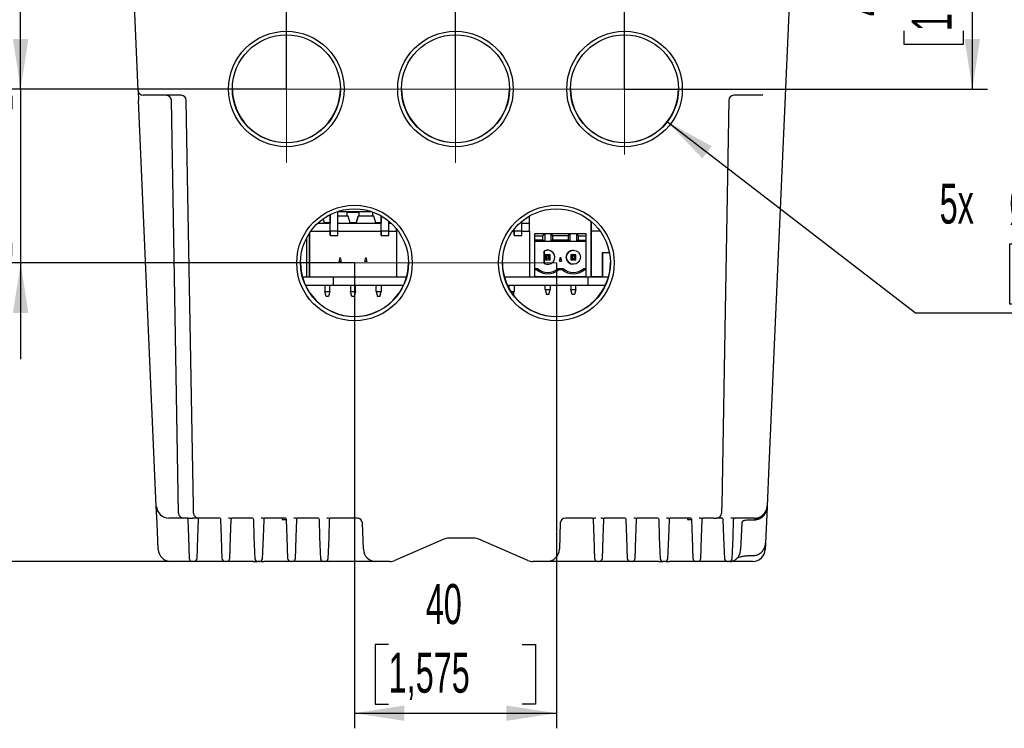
# Model space of a CAD drawing. Header units: millimetres. Extents: x 0 to 210, y 0 to 148.
# Tile 11 of 52: x 22 to 54, y 86 to 109. Entities that reach past the tile are written whole.
import ezdxf

# ---------------------------------------------------------------- set-up
doc = ezdxf.new("R2010")
doc.units = ezdxf.units.MM
doc.header["$LTSCALE"] = 0.5
doc.layers.add('FORMAT', color=7, linetype='Continuous')
doc.styles.add('SLDTEXTSTYLE0', font='TXT', dxfattribs={"width": 0.605})
doc.dimstyles.new('SLDDIMSTYLE0', dxfattribs={"dimtxt": 1.284159, "dimasz": 1.651, "dimexe": 0, "dimexo": 0.0625, "dimgap": 0.32104, "dimtad": 1, "dimdec": 1, "dimlfac": 6, "dimrnd": 1e-09, "dimzin": 12, "dimdsep": 46, "dimtxsty": 'SLDTEXTSTYLE0', "dimsah": 1, "dimcen": 0.09, "dimadec": 0, "dimazin": 3, "dimtfac": 1, "dimtdec": 1, "dimtmove": 0, "dimatfit": 0, "dimfxl": 0, "dimfrac": 2, "dimtolj": 1, "dimtzin": 12, "dimarcsym": 0})
doc.dimstyles.new('SLDDIMSTYLE4', dxfattribs={"dimtxt": 1.284159, "dimasz": 1.651, "dimexe": 0, "dimexo": 0.0625, "dimgap": 0.32104, "dimtad": 1, "dimdec": 1, "dimlfac": 6, "dimrnd": 1e-09, "dimzin": 12, "dimdsep": 46, "dimtxsty": 'SLDTEXTSTYLE0', "dimblk2": 'DOT', "dimsah": 1, "dimcen": 0.09, "dimadec": 0, "dimazin": 3, "dimtfac": 1, "dimtdec": 1, "dimtmove": 0, "dimatfit": 0, "dimfxl": 0, "dimfrac": 2, "dimtolj": 1, "dimtzin": 12, "dimarcsym": 0})
doc.dimstyles.new('SLDDIMSTYLE5', dxfattribs={"dimtxt": 1.284159, "dimasz": 0.508, "dimexe": 0, "dimexo": 0.0625, "dimgap": 0.32104, "dimtad": 1, "dimdec": 1, "dimlfac": 6, "dimrnd": 1e-09, "dimzin": 12, "dimdsep": 46, "dimtxsty": 'SLDTEXTSTYLE0', "dimblk1": 'DOT', "dimsah": 1, "dimcen": 0.09, "dimadec": 0, "dimazin": 3, "dimtfac": 1, "dimtdec": 1, "dimtmove": 0, "dimatfit": 0, "dimldrblk": 'DOT', "dimfxl": 0, "dimfrac": 2, "dimtolj": 1, "dimtzin": 12, "dimarcsym": 0})
doc.dimstyles.new('SLDDIMSTYLE6', dxfattribs={"dimtxt": 1.284159, "dimasz": 1.651, "dimexe": 0, "dimexo": 0.0625, "dimgap": 0.32104, "dimtad": 1, "dimdec": 1, "dimlfac": 6, "dimrnd": 1e-09, "dimzin": 12, "dimdsep": 46, "dimtxsty": 'SLDTEXTSTYLE0', "dimsah": 1, "dimcen": 0.09, "dimadec": 0, "dimazin": 3, "dimtfac": 1, "dimtdec": 1, "dimtofl": 0, "dimtmove": 0, "dimatfit": 3, "dimfxl": 0, "dimfrac": 2, "dimtolj": 1, "dimtzin": 12, "dimarcsym": 0})
doc.dimstyles.new('SLDDIMSTYLE7', dxfattribs={"dimtxt": 1.284159, "dimasz": 1.651, "dimexe": 0, "dimexo": 0.0625, "dimgap": 0.32104, "dimtad": 0, "dimtih": 1, "dimtoh": 1, "dimdec": 1, "dimlfac": 6, "dimrnd": 1e-09, "dimzin": 12, "dimdsep": 46, "dimtxsty": 'SLDTEXTSTYLE0', "dimsah": 1, "dimcen": 0, "dimadec": 0, "dimazin": 3, "dimtfac": 1, "dimtdec": 1, "dimtofl": 0, "dimtmove": 0, "dimatfit": 3, "dimfxl": 0, "dimfrac": 2, "dimtolj": 1, "dimtzin": 12, "dimarcsym": 0})

# ---------------------------------------------------------------- blocks, each defined once
blk = doc.blocks.new('_Dot')
at = {"color": 0, "linetype": 'ByBlock', "lineweight": -2}
blk.add_line((-0.5, 0), (-1, 0), dxfattribs=at)
at = {"color": 0, "linetype": 'ByBlock', "const_width": 0.5}
blk.add_lwpolyline([(-0.25, 0, 1), (0.25, 0, 1)], format="xyb", close=True, dxfattribs=at)
blk = doc.blocks.new('_D_5')
at = {"layer": 'FORMAT'}
for p, q in [((23.849, 128.457), (23.408, 128.457)), ((23.408, 128.457), (23.408, 126.484)), ((28.258, 128.457), (28.699, 128.457)), ((28.699, 128.457), (28.699, 126.484)), ((23.408, 126.484), (23.849, 126.484)), ((28.699, 126.484), (28.258, 126.484)), ((30.737, 106.911), (30.737, 126.691)), ((36.32, 106.911), (36.32, 126.691)), ((30.737, 126.191), (22.477, 126.191)), ((30.737, 126.191), (36.32, 126.191)), ((36.32, 126.191), (39.495, 126.191))]:
    blk.add_line(p, q, dxfattribs=at)
blk.add_solid([(30.737, 126.191), (29.086, 126.445), (29.086, 125.937)], dxfattribs=at)
at = {"layer": 'FORMAT', "xscale": 0.508, "yscale": 0.508, "rotation": 180.0000000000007}
blk.add_blockref('_Dot', (36.32, 126.191, 15.816), dxfattribs=at)
at = {"layer": 'FORMAT', "char_height": 1.3229, "attachment_point": 1, "style": 'SLDTEXTSTYLE0'}
for s, insert in [('33,5', (24.339, 130.456)), ('1,319', (23.849, 128.19))]:
    blk.add_mtext(s, dxfattribs=dict(at, insert=insert))
blk = doc.blocks.new('_D_6')
at = {"layer": 'FORMAT'}
for p, q in [((44.549, 128.457), (44.108, 128.457)), ((44.108, 128.457), (44.108, 126.484)), ((48.959, 128.457), (49.4, 128.457)), ((49.4, 128.457), (49.4, 126.484)), ((36.32, 106.911), (36.32, 126.691)), ((41.904, 106.911), (41.904, 126.691)), ((44.108, 126.484), (44.549, 126.484)), ((49.4, 126.484), (48.959, 126.484)), ((36.32, 126.191), (33.145, 126.191)), ((36.32, 126.191), (41.904, 126.191)), ((41.904, 126.191), (50.331, 126.191))]:
    blk.add_line(p, q, dxfattribs=at)
blk.add_solid([(41.904, 126.191), (43.555, 125.937), (43.555, 126.445)], dxfattribs=at)
at = {"layer": 'FORMAT', "xscale": 0.508, "yscale": 0.508}
blk.add_blockref('_Dot', (36.32, 126.191, 15.816), dxfattribs=at)
at = {"layer": 'FORMAT', "char_height": 1.3229, "attachment_point": 1, "style": 'SLDTEXTSTYLE0'}
for s, insert in [('33,5', (45.039, 130.456)), ('1,319', (44.549, 128.19))]:
    blk.add_mtext(s, dxfattribs=dict(at, insert=insert))
blk = doc.blocks.new('_D_7')
at = {"layer": 'FORMAT'}
for p, q in [((21.964, 106.911), (21.964, 110.086)), ((19.698, 106.244), (19.698, 106.685)), ((19.698, 106.685), (21.67, 106.685)), ((30.737, 106.911), (21.464, 106.911)), ((21.67, 106.685), (21.67, 106.244)), ((21.964, 106.911), (21.964, 101.167)), ((19.698, 101.834), (19.698, 101.393)), ((21.67, 101.393), (21.67, 101.834)), ((19.698, 101.393), (21.67, 101.393)), ((32.987, 101.167), (21.464, 101.167)), ((21.964, 101.167), (21.964, 97.992))]:
    blk.add_line(p, q, dxfattribs=at)
for points in [[(21.964, 106.911), (22.218, 108.562), (21.71, 108.562)], [(21.964, 101.167), (21.71, 99.516), (22.218, 99.516)]]:
    blk.add_solid(points, dxfattribs=at)
at = {"layer": 'FORMAT', "char_height": 1.3229, "attachment_point": 1, "rotation": 90, "style": 'SLDTEXTSTYLE0'}
for s, insert in [('1,357', (19.965, 101.834)), ('34,5', (17.699, 102.324))]:
    blk.add_mtext(s, dxfattribs=dict(at, insert=insert))
blk = doc.blocks.new('_D_8')
at = {"layer": 'FORMAT'}
for p, q in [((28.025, 123.402), (16.275, 123.402)), ((16.775, 91.308), (16.775, 123.402)), ((14.509, 109.56), (14.509, 110.001)), ((14.509, 110.001), (16.481, 110.001)), ((16.481, 110.001), (16.481, 109.56)), ((14.509, 105.15), (14.509, 104.709)), ((16.481, 104.709), (16.481, 105.15)), ((14.509, 104.709), (16.481, 104.709)), ((26.923, 91.308), (16.275, 91.308))]:
    blk.add_line(p, q, dxfattribs=at)
for points in [[(16.775, 123.402), (16.521, 121.751), (17.029, 121.751)], [(16.775, 91.308), (17.029, 92.959), (16.521, 92.959)]]:
    blk.add_solid(points, dxfattribs=at)
at = {"layer": 'FORMAT', "char_height": 1.3229, "attachment_point": 1, "rotation": 90, "style": 'SLDTEXTSTYLE0'}
for s, insert in [('192,6', (12.51, 105.15)), ('7,581', (14.776, 105.15))]:
    blk.add_mtext(s, dxfattribs=dict(at, insert=insert))
blk = doc.blocks.new('_D_9')
at = {"layer": 'FORMAT'}
for p, q in [((32.987, 101.167), (32.987, 85.798)), ((39.654, 101.167), (39.654, 85.798)), ((34.115, 88.564), (33.674, 88.564)), ((33.674, 88.564), (33.674, 86.592)), ((38.525, 88.564), (38.966, 88.564)), ((38.966, 88.564), (38.966, 86.592)), ((33.674, 86.592), (34.115, 86.592)), ((38.966, 86.592), (38.525, 86.592)), ((32.987, 86.298), (39.654, 86.298))]:
    blk.add_line(p, q, dxfattribs=at)
for points in [[(32.987, 86.298), (34.638, 86.044), (34.638, 86.552)], [(39.654, 86.298), (38.003, 86.552), (38.003, 86.044)]]:
    blk.add_solid(points, dxfattribs=at)
at = {"layer": 'FORMAT', "char_height": 1.3229, "attachment_point": 1, "style": 'SLDTEXTSTYLE0'}
for s, insert in [('40', (35.34, 90.564)), ('1,575', (34.115, 88.298))]:
    blk.add_mtext(s, dxfattribs=dict(at, insert=insert))
blk = doc.blocks.new('_D_10')
at = {"layer": 'FORMAT'}
for p, q in [((47.852, 115.158), (53.886, 115.158)), ((53.386, 115.158), (53.386, 106.911)), ((51.12, 113.24), (51.12, 113.681)), ((51.12, 113.681), (53.092, 113.681)), ((53.092, 113.681), (53.092, 113.24)), ((51.12, 108.83), (51.12, 108.389)), ((53.092, 108.389), (53.092, 108.83)), ((51.12, 108.389), (53.092, 108.389)), ((41.904, 106.911), (53.886, 106.911))]:
    blk.add_line(p, q, dxfattribs=at)
for points in [[(53.386, 115.158), (53.132, 113.507), (53.64, 113.507)], [(53.386, 106.911), (53.64, 108.562), (53.132, 108.562)]]:
    blk.add_solid(points, dxfattribs=at)
at = {"layer": 'FORMAT', "char_height": 1.3229, "attachment_point": 1, "rotation": 90, "style": 'SLDTEXTSTYLE0'}
for s, insert in [('1,948', (51.387, 108.83)), ('49,5', (49.121, 109.32))]:
    blk.add_mtext(s, dxfattribs=dict(at, insert=insert))
blk = doc.blocks.new('_D_11')
at = {"layer": 'FORMAT'}
for p, q in [((43.317, 105.83), (51.515, 99.525)), ((55.052, 101.791), (54.611, 101.791)), ((54.611, 101.791), (54.611, 99.819)), ((59.462, 101.791), (59.903, 101.791)), ((59.903, 101.791), (59.903, 99.819)), ((54.611, 99.819), (55.052, 99.819)), ((59.903, 99.819), (59.462, 99.819)), ((51.515, 99.525), (60.344, 99.525))]:
    blk.add_line(p, q, dxfattribs=at)
blk.add_solid([(43.317, 105.83), (44.471, 104.622), (44.781, 105.024)], dxfattribs=at)
at = {"layer": 'FORMAT', "char_height": 1.3229, "attachment_point": 1, "style": 'SLDTEXTSTYLE0'}
for s, insert in [('5x', (52.308, 103.791)), ('%%c', (54.605, 103.791)), ('21,4', (56.479, 103.791)), ('0,843', (55.052, 101.525))]:
    blk.add_mtext(s, dxfattribs=dict(at, insert=insert))

msp = doc.modelspace()

# ---------------------------------------------------------------- linework, layer by layer
at = {"color": 7, "linetype": 'Continuous', "lineweight": 25}
for p, q in [((25.844632, 106.865532), (25.482554, 115.158468)), ((47.574503, 115.158468), (46.67152, 94.476764)), ((25.844632, 106.865532), (25.858931, 106.538016)), ((26.157735, 106.706135), (26.01114, 106.706135)), ((27.266403, 106.706135), (26.157735, 106.706135)), ((46.474171, 106.706135), (45.512257, 106.706135)), ((26.443888, 93.140294), (25.858931, 106.538016)), ((27.178399, 92.90556), (26.940368, 106.542377)), ((27.476896, 104.030116), (27.433044, 106.542377)), ((45.345615, 106.542377), (45.235515, 100.234725)), ((27.646387, 94.319991), (27.476896, 104.030116)), ((32.184392, 102.234582), (32.184392, 102.763211)), ((32.184392, 102.761899), (32.184392, 102.495204)), ((33.552023, 102.861945), (32.4217, 102.861945)), ((32.434392, 102.77755), (32.434392, 102.861945)), ((32.434392, 102.234582), (32.434392, 102.77755)), ((32.742725, 102.845204), (33.126058, 102.845204)), ((32.742725, 102.711871), (32.742725, 102.845204)), ((33.126058, 102.845204), (33.126058, 102.711871)), ((33.589392, 102.711871), (33.589392, 102.845204)), ((31.779019, 102.482914), (32.184392, 102.482914)), ((31.993558, 102.495204), (31.956286, 102.62616)), ((32.184392, 102.495204), (31.993558, 102.495204)), ((32.778558, 102.711871), (32.434392, 102.711871)), ((32.434392, 102.482914), (33.871058, 102.482914)), ((32.840225, 102.495204), (32.778558, 102.711871)), ((33.041892, 102.495204), (32.840225, 102.495204)), ((33.103558, 102.711871), (33.041892, 102.495204)), ((33.041892, 102.495204), (33.048394, 102.518048)), ((33.041892, 102.495204), (33.041892, 102.495204)), ((33.048394, 102.518048), (33.103558, 102.711871)), ((33.625225, 102.711871), (33.103558, 102.711871)), ((33.686892, 102.495204), (33.625225, 102.711871)), ((33.871058, 102.495204), (33.686892, 102.495204)), ((33.871058, 102.719371), (33.871058, 102.495204)), ((33.871058, 102.234582), (33.871058, 102.719371)), ((34.121058, 102.234582), (34.121058, 102.547016)), ((34.121058, 102.482914), (34.194705, 102.482914)), ((38.513555, 102.234582), (38.513555, 102.542239)), ((38.513555, 102.482914), (38.770222, 102.482914)), ((38.770222, 102.482914), (38.770222, 102.711871)), ((38.770222, 102.211871), (38.770222, 102.482914)), ((40.803217, 101.220861), (40.803217, 102.534113)), ((40.803217, 102.485031), (40.803217, 102.213987)), ((31.504392, 102.162443), (31.504392, 100.711871)), ((31.504392, 101.218744), (31.504392, 102.162443)), ((32.184392, 102.211871), (31.538695, 102.211871)), ((32.184392, 102.078612), (32.184392, 102.234582)), ((32.184392, 102.234582), (32.434392, 102.234582)), ((32.184392, 102.192502), (32.184392, 102.211871)), ((32.184392, 102.192502), (32.184392, 102.078612)), ((32.434392, 102.078612), (32.434392, 102.234582)), ((33.871058, 102.211871), (32.434392, 102.211871)), ((33.871058, 102.078612), (33.871058, 102.234582)), ((33.871058, 102.234582), (34.121058, 102.234582)), ((33.871058, 102.195256), (33.871058, 102.211871)), ((33.871058, 102.195256), (33.871058, 102.078612)), ((34.121058, 102.078612), (34.121058, 102.234582)), ((34.377725, 102.211871), (34.121058, 102.211871)), ((34.377725, 102.211871), (34.377725, 102.287226)), ((34.377725, 102.211871), (34.377725, 100.711871)), ((38.263555, 102.211871), (38.205362, 102.211871)), ((38.263555, 102.234582), (38.263555, 102.288333)), ((38.263555, 102.078612), (38.263555, 102.234582)), ((38.263555, 102.234582), (38.513555, 102.234582)), ((38.263555, 102.195256), (38.263555, 102.211871)), ((38.263555, 102.195256), (38.263555, 102.078612)), ((38.513555, 102.078612), (38.513555, 102.234582)), ((38.770222, 102.211871), (38.513555, 102.211871)), ((38.770222, 102.211871), (38.770222, 100.711871)), ((38.944345, 101.990204), (38.944345, 102.145204)), ((38.944345, 102.061871), (38.944345, 102.145204)), ((38.944345, 102.145204), (40.637678, 102.145204)), ((39.205178, 102.061871), (39.266845, 102.140731)), ((39.266845, 102.140731), (39.468511, 102.140731)), ((39.266845, 102.140731), (39.266845, 101.872436)), ((39.468511, 102.140731), (39.530178, 102.061871)), ((39.468511, 102.140731), (39.468511, 101.872436)), ((40.051845, 102.061871), (40.113511, 102.140731)), ((40.113511, 102.140731), (40.315178, 102.140731)), ((40.113511, 101.872436), (40.113511, 102.140731)), ((40.315178, 102.140731), (40.376845, 102.061871)), ((40.315178, 102.140731), (40.315178, 101.872436)), ((40.637678, 102.061871), (40.637678, 102.145204)), ((41.10017, 102.213987), (40.803217, 102.213987)), ((40.803217, 102.213987), (40.803217, 100.713987)), ((31.41603, 100.711871), (31.41603, 102.015594)), ((32.184392, 102.078612), (32.434392, 102.078612)), ((33.871058, 102.078612), (34.121058, 102.078612)), ((38.263555, 102.078612), (38.513555, 102.078612)), ((38.944345, 101.924371), (38.944345, 102.061871)), ((38.944345, 102.061871), (39.205178, 102.061871)), ((38.944345, 100.711871), (38.944345, 101.990204)), ((38.944345, 101.990204), (38.944345, 101.990204)), ((38.944345, 101.872436), (38.944345, 101.924371)), ((39.205178, 101.924371), (38.944345, 101.924371)), ((38.944345, 101.356871), (38.944345, 101.872436)), ((39.260343, 101.872436), (38.944345, 101.872436)), ((39.205178, 101.924371), (39.205178, 102.061871)), ((39.260343, 101.872436), (39.205178, 101.924371)), ((39.266845, 101.872436), (39.260343, 101.872436)), ((39.468511, 101.872436), (39.266845, 101.872436)), ((39.475013, 101.872436), (39.468511, 101.872436)), ((39.530178, 101.924371), (39.475013, 101.872436)), ((40.10701, 101.872436), (39.475013, 101.872436)), ((40.051845, 102.061871), (39.530178, 102.061871)), ((39.530178, 102.061871), (39.530178, 101.924371)), ((40.051845, 101.924371), (39.530178, 101.924371)), ((40.051845, 101.924371), (40.051845, 102.061871)), ((40.10701, 101.872436), (40.051845, 101.924371)), ((40.113511, 101.872436), (40.10701, 101.872436)), ((40.315178, 101.872436), (40.113511, 101.872436)), ((40.32168, 101.872436), (40.315178, 101.872436)), ((40.376845, 101.924371), (40.32168, 101.872436)), ((40.637678, 101.872436), (40.32168, 101.872436)), ((40.376845, 102.061871), (40.637678, 102.061871)), ((40.376845, 102.061871), (40.376845, 101.924371)), ((40.376845, 101.924371), (40.637678, 101.924371)), ((40.637678, 101.924371), (40.637678, 102.061871)), ((40.637678, 101.872436), (40.637678, 101.924371)), ((40.637678, 100.990204), (40.637678, 101.872436)), ((39.251011, 101.558943), (39.251011, 101.154798)), ((39.251011, 101.154798), (39.251011, 101.558943)), ((39.284345, 101.440204), (39.284345, 101.273537)), ((39.329003, 101.395546), (39.284345, 101.440204)), ((39.451011, 101.440204), (39.284345, 101.440204)), ((39.406353, 101.395546), (39.451011, 101.440204)), ((39.451011, 101.273537), (39.451011, 101.440204)), ((40.131011, 101.440204), (40.131011, 101.273537)), ((40.17567, 101.395546), (40.131011, 101.440204)), ((40.297678, 101.440204), (40.131011, 101.440204)), ((40.25302, 101.395546), (40.297678, 101.440204)), ((40.297678, 101.273537), (40.297678, 101.440204)), ((41.17436, 101.511871), (41.17436, 100.711871)), ((41.178531, 101.511871), (41.17436, 101.511871)), ((41.178531, 101.511871), (41.404141, 101.511871)), ((41.178531, 100.711871), (41.178531, 101.511871)), ((31.504392, 101.236828), (31.504392, 101.270204)), ((31.504392, 101.270204), (31.504392, 101.270204)), ((31.504392, 101.270204), (31.504392, 101.236828)), ((31.504392, 101.236828), (31.504392, 101.218744)), ((31.504392, 100.82858), (31.504392, 101.236828)), ((32.484231, 101.220204), (32.517725, 101.345204)), ((32.551219, 101.220204), (32.484231, 101.220204)), ((32.517725, 101.345204), (32.551219, 101.220204)), ((33.330898, 101.220204), (33.364392, 101.345204)), ((33.397885, 101.220204), (33.330898, 101.220204)), ((33.364392, 101.345204), (33.397885, 101.220204)), ((38.944345, 101.323377), (38.944345, 101.390364)), ((38.944345, 100.990204), (38.944345, 101.356871)), ((39.329003, 101.318196), (39.284345, 101.273537)), ((39.284345, 101.273537), (39.451011, 101.273537)), ((39.406353, 101.395546), (39.329003, 101.395546)), ((39.329003, 101.395546), (39.329003, 101.318196)), ((39.406353, 101.318196), (39.329003, 101.318196)), ((39.406353, 101.318196), (39.406353, 101.395546)), ((39.451011, 101.273537), (39.406353, 101.318196)), ((39.757518, 101.231871), (39.791011, 101.356871)), ((39.757518, 101.231871), (39.824505, 101.231871)), ((39.791011, 101.356871), (39.824505, 101.231871)), ((39.824505, 101.231871), (39.791011, 101.356871)), ((40.131011, 101.273537), (40.17567, 101.318196)), ((40.131011, 101.273537), (40.297678, 101.273537)), ((40.17567, 101.395546), (40.17567, 101.318196)), ((40.25302, 101.395546), (40.17567, 101.395546)), ((40.17567, 101.318196), (40.25302, 101.318196)), ((40.25302, 101.318196), (40.25302, 101.395546)), ((40.297678, 101.273537), (40.25302, 101.318196)), ((40.803217, 101.238945), (40.803217, 101.272321)), ((40.803217, 101.272321), (40.803217, 101.272321)), ((40.803217, 101.272321), (40.803217, 101.238945)), ((40.803217, 101.238945), (40.803217, 101.220861)), ((40.803217, 100.830697), (40.803217, 101.238945)), ((31.504392, 100.711871), (31.504392, 100.846664)), ((31.504392, 100.846664), (31.504392, 100.82858)), ((31.504392, 100.82858), (31.504392, 100.795204)), ((31.504392, 100.795204), (31.504392, 100.82858)), ((31.504392, 100.795204), (31.504392, 100.795204)), ((38.944345, 100.940204), (38.944345, 100.990204)), ((38.944345, 100.990204), (39.027744, 100.990204)), ((38.944345, 100.711871), (38.944345, 100.940204)), ((39.008667, 100.940204), (38.944345, 100.940204)), ((39.027744, 100.990204), (39.008667, 100.940204)), ((39.707613, 100.990204), (39.726689, 100.940204)), ((39.707613, 100.990204), (39.87441, 100.990204)), ((39.855334, 100.940204), (39.726689, 100.940204)), ((39.87441, 100.990204), (39.855334, 100.940204)), ((40.554279, 100.990204), (40.573356, 100.940204)), ((40.554279, 100.990204), (40.637678, 100.990204)), ((40.637678, 100.940204), (40.573356, 100.940204)), ((40.637678, 100.940204), (40.637678, 100.990204)), ((40.637678, 100.711871), (40.637678, 100.940204)), ((40.803217, 100.713987), (40.803217, 100.848781)), ((40.803217, 100.848781), (40.803217, 100.830697)), ((40.803217, 100.830697), (40.803217, 100.797321)), ((40.803217, 100.797321), (40.803217, 100.830697)), ((40.803217, 100.797321), (40.803217, 100.797321)), ((31.267523, 100.711871), (32.278528, 100.711871)), ((32.278528, 100.711871), (32.278528, 100.43687)), ((32.278528, 100.711871), (34.706201, 100.711871)), ((37.93419, 100.711871), (38.921862, 100.711871)), ((38.921862, 100.711871), (39.264362, 100.711871)), ((40.637678, 100.711871), (38.944345, 100.711871)), ((39.264362, 100.711871), (40.695195, 100.711871)), ((40.695195, 100.711871), (40.695195, 100.43687)), ((40.695195, 100.711871), (41.372867, 100.711871)), ((40.803217, 100.713987), (40.803217, 100.713987)), ((41.17436, 100.713987), (40.803217, 100.713987)), ((31.368309, 100.43687), (32.278528, 100.43687)), ((32.011058, 100.43687), (32.011058, 100.228537)), ((32.011058, 100.228537), (32.177725, 100.228537)), ((32.055716, 100.061871), (32.011058, 100.228537)), ((32.177725, 100.228537), (32.133067, 100.061871)), ((32.177725, 100.228537), (32.177725, 100.43687)), ((32.278528, 100.43687), (34.605414, 100.43687)), ((32.857725, 100.43687), (32.857725, 100.228537)), ((32.857725, 100.228537), (33.024392, 100.228537)), ((32.902383, 100.061871), (32.857725, 100.228537)), ((33.024392, 100.228537), (32.979733, 100.061871)), ((33.024392, 100.228537), (33.024392, 100.43687)), ((33.704392, 100.228537), (33.704392, 100.43687)), ((33.704392, 100.228537), (33.871058, 100.228537)), ((33.704392, 100.228537), (33.74905, 100.061871)), ((33.8264, 100.061871), (33.871058, 100.228537)), ((33.871058, 100.43687), (33.871058, 100.228537)), ((38.034976, 100.43687), (38.921862, 100.43687)), ((38.096888, 100.315552), (38.096888, 100.43687)), ((38.096888, 100.315552), (38.096888, 100.43687)), ((38.14888, 100.228537), (38.263555, 100.228537)), ((38.231664, 100.109518), (38.263555, 100.228537)), ((38.263555, 100.43687), (38.263555, 100.228537)), ((38.921862, 100.43687), (39.264362, 100.43687)), ((39.264362, 100.43687), (40.695195, 100.43687)), ((39.284345, 100.295204), (39.284345, 100.43687)), ((39.285182, 100.292078), (39.329003, 100.128537)), ((39.286029, 100.295204), (39.449328, 100.295204)), ((39.406353, 100.128537), (39.450174, 100.292078)), ((39.451012, 100.43687), (39.451012, 100.295204)), ((40.131012, 100.43687), (40.131012, 100.295204)), ((40.17567, 100.128537), (40.131849, 100.292078)), ((40.132695, 100.295204), (40.295995, 100.295204)), ((40.296841, 100.292078), (40.25302, 100.128537)), ((40.297678, 100.295204), (40.297678, 100.43687)), ((40.695195, 100.43687), (41.272081, 100.43687)), ((45.235515, 100.234725), (45.111777, 93.145759)), ((32.133067, 100.061871), (32.055716, 100.061871)), ((32.979733, 100.061871), (32.902383, 100.061871)), ((33.8264, 100.061871), (33.74905, 100.061871)), ((39.406353, 100.128537), (39.329003, 100.128537)), ((40.25302, 100.128537), (40.17567, 100.128537)), ((27.666902, 93.144655), (27.646387, 94.319991)), ((46.67152, 94.476764), (46.613169, 93.140294)), ((26.468468, 92.577318), (26.443888, 93.140294)), ((27.671076, 92.90556), (27.666902, 93.144655)), ((46.611462, 93.101203), (46.559632, 91.914113)), ((46.613169, 93.140294), (46.611462, 93.101203)), ((27.011758, 92.741802), (26.860158, 92.741802)), ((27.345041, 92.741802), (27.011758, 92.741802)), ((27.487699, 92.741802), (27.345041, 92.741802)), ((27.487699, 92.741802), (27.504434, 92.741992)), ((27.512997, 92.112719), (27.493169, 92.680518)), ((27.577784, 92.742529), (27.642338, 92.741802)), ((27.837717, 92.741802), (27.642338, 92.741802)), ((27.822222, 92.680518), (27.802394, 92.112719)), ((28.54045, 92.741802), (27.837717, 92.741802)), ((28.59633, 92.112719), (28.576502, 92.680518)), ((28.905555, 92.680518), (28.885727, 92.112719)), ((29.623783, 92.741802), (28.941607, 92.741802)), ((29.679663, 92.112719), (29.659835, 92.680518)), ((29.988888, 92.680518), (29.96906, 92.112719)), ((30.707116, 92.741802), (30.024941, 92.741802)), ((30.762997, 92.112719), (30.743169, 92.680518)), ((31.072222, 92.680518), (31.052394, 92.112719)), ((31.79045, 92.741802), (31.108274, 92.741802)), ((31.84633, 92.112719), (31.826502, 92.680518)), ((32.155555, 92.680518), (32.135727, 92.112719)), ((33.082014, 92.741802), (32.191607, 92.741802)), ((40.84045, 92.741802), (39.950043, 92.741802)), ((40.89633, 92.112719), (40.876502, 92.680518)), ((41.205555, 92.680518), (41.185727, 92.112719)), ((41.923783, 92.741802), (41.241607, 92.741802)), ((41.979663, 92.112719), (41.959835, 92.680518)), ((42.288888, 92.680518), (42.26906, 92.112719)), ((43.007116, 92.741802), (42.324941, 92.741802)), ((43.062997, 92.112719), (43.043169, 92.680518)), ((43.372222, 92.680518), (43.352394, 92.112719)), ((44.09045, 92.741802), (43.408274, 92.741802)), ((44.14633, 92.112719), (44.126502, 92.680518)), ((44.455555, 92.680518), (44.435727, 92.112719)), ((44.849665, 92.741802), (44.491607, 92.741802)), ((44.849665, 92.741802), (44.940943, 92.741802)), ((45.136217, 92.741802), (44.940943, 92.741802)), ((45.184647, 92.112719), (45.164819, 92.680518)), ((45.493872, 92.680518), (45.474044, 92.112719)), ((46.196899, 92.741802), (45.542132, 92.741802)), ((46.028528, 92.686811), (46.193537, 92.686811)), ((26.506469, 91.70696), (26.468468, 92.577318)), ((33.278973, 91.710593), (33.248579, 92.580952)), ((39.783478, 92.580952), (39.753084, 91.710593)), ((45.739652, 91.706893), (45.785487, 92.575699)), ((27.538273, 91.388893), (27.512997, 92.112719)), ((27.802394, 92.112719), (27.777117, 91.388893)), ((28.621606, 91.388893), (28.59633, 92.112719)), ((28.885727, 92.112719), (28.860451, 91.388893)), ((29.70494, 91.388893), (29.679663, 92.112719)), ((29.96906, 92.112719), (29.943784, 91.388893)), ((30.788273, 91.388893), (30.762997, 92.112719)), ((31.052394, 92.112719), (31.027117, 91.388893)), ((31.871606, 91.388893), (31.84633, 92.112719)), ((32.135727, 92.112719), (32.110451, 91.388893)), ((35.936885, 92.040914), (34.322106, 91.342689)), ((36.929804, 92.075135), (36.102253, 92.075135)), ((38.709951, 91.342689), (37.095172, 92.040914)), ((40.921606, 91.388893), (40.89633, 92.112719)), ((41.185727, 92.112719), (41.160451, 91.388893)), ((42.00494, 91.388893), (41.979663, 92.112719)), ((42.26906, 92.112719), (42.243784, 91.388893)), ((43.088273, 91.388893), (43.062997, 92.112719)), ((43.352394, 92.112719), (43.327117, 91.388893)), ((44.171606, 91.388893), (44.14633, 92.112719)), ((44.435727, 92.112719), (44.410451, 91.388893)), ((45.209923, 91.388893), (45.184647, 92.112719)), ((45.474044, 92.112719), (45.448767, 91.388893)), ((46.559632, 91.914113), (46.550588, 91.70696)), ((46.028528, 91.502013), (46.142171, 91.502013)), ((27.621556, 91.308468), (26.922739, 91.308468)), ((27.693835, 91.308468), (27.621556, 91.308468)), ((28.704889, 91.308468), (27.693835, 91.308468)), ((28.777168, 91.308468), (28.704889, 91.308468)), ((29.652509, 91.308468), (29.077766, 91.308468)), ((29.860501, 91.308468), (29.788222, 91.308468)), ((30.570957, 91.308468), (29.996214, 91.308468)), ((30.943835, 91.308468), (30.871556, 91.308468)), ((31.954889, 91.308468), (30.943835, 91.308468)), ((32.027168, 91.308468), (31.954889, 91.308468)), ((33.016028, 91.308468), (32.027168, 91.308468)), ((33.695386, 91.308468), (33.016028, 91.308468)), ((34.156738, 91.308468), (33.695386, 91.308468)), ((39.336671, 91.308468), (38.875319, 91.308468)), ((40.016028, 91.308468), (39.336671, 91.308468)), ((41.004889, 91.308468), (40.016028, 91.308468)), ((41.077168, 91.308468), (41.004889, 91.308468)), ((42.088222, 91.308468), (41.077168, 91.308468)), ((42.160501, 91.308468), (42.088222, 91.308468)), ((43.035843, 91.308468), (42.4611, 91.308468)), ((43.243835, 91.308468), (43.171556, 91.308468)), ((43.954291, 91.308468), (43.379548, 91.308468)), ((44.327168, 91.308468), (44.254889, 91.308468)), ((45.293206, 91.308468), (44.327168, 91.308468)), ((45.365485, 91.308468), (45.293206, 91.308468)), ((45.390052, 91.308468), (45.365485, 91.308468)), ((46.134318, 91.308468), (45.390052, 91.308468))]:
    msp.add_line(p, q, dxfattribs=at)
at = {"color": 7, "linetype": 'Continuous', "lineweight": 25, "flags": 128}
for points in [[(39.367678, 101.590204), (39.343288, 101.588926), (39.251011, 101.558943)], [(39.251011, 101.154798), (39.343288, 101.124816), (39.367678, 101.123537)]]:
    msp.add_lwpolyline(points, dxfattribs=at)
at = {"color": 7, "linetype": 'Continuous', "lineweight": 25}
for centre, radius in [((30.737073, 106.912473), 1.90777), ((30.736664, 106.917898), 1.782862), ((36.320407, 106.912473), 1.90777), ((36.319997, 106.917898), 1.782862), ((41.90374, 106.912473), 1.90777), ((41.90333, 106.917898), 1.782862), ((32.987073, 101.167945), 1.90777), ((39.65374, 101.167945), 1.90777), ((32.986664, 101.17337), 1.782862), ((39.65333, 101.17337), 1.782862), ((40.214345, 101.356871), 0.233333)]:
    msp.add_circle(centre, radius, dxfattribs=at)
for centre, radius, start, end in [((26.01114, 106.872802), 0.166667, 182.5, 270), ((26.773726, 106.539468), 0.166667, 1, 90), ((27.266403, 106.539468), 0.166667, 1, 90), ((30.735925, 106.930155), 1.782397, 180.0244523, 270.0301065), ((30.737725, 106.930228), 1.782471, 269.9722642, 359.973177), ((36.319259, 106.930155), 1.782397, 180.0244523, 270.0301065), ((36.321058, 106.930228), 1.782471, 269.9722642, 359.973177), ((41.902592, 106.930155), 1.782397, 180.0244523, 270.0301065), ((41.904391, 106.930228), 1.782471, 269.9722642, 359.973177), ((45.512257, 106.539468), 0.166667, 90, 179), ((39.367678, 101.356871), 0.233333, 240.0000025, 120.0000025), ((40.214345, 101.356871), 0.233333, 90.0000025, 270.0000025), ((32.985925, 101.185627), 1.782397, 180.0244523, 270.0301065), ((32.987725, 101.185701), 1.782471, 269.9722642, 359.973177), ((39.652592, 101.185627), 1.782397, 180.0244523, 270.0301065), ((39.654391, 101.185701), 1.782471, 269.9722642, 359.973177), ((39.367678, 101.356871), 0.55, 229.2509481, 310.7490569), ((39.367678, 101.356871), 0.5, 227.1665744, 312.8334306), ((40.214345, 101.356871), 0.55, 229.2509481, 310.7490569), ((40.214345, 101.356871), 0.5, 227.1665744, 312.8334306), ((26.860158, 93.158468), 0.416667, 182.5, 270), ((46.196899, 93.158468), 0.416667, 270, 357.5), ((27.345041, 92.908468), 0.166667, 181, 270), ((27.429707, 92.678302), 0.0635, 2, 90), ((27.837717, 92.908468), 0.166667, 181, 270), ((27.885683, 92.678302), 0.0635, 90, 178), ((28.513041, 92.678302), 0.0635, 2, 90), ((28.969016, 92.678302), 0.0635, 90, 178), ((29.596374, 92.678302), 0.0635, 2, 90), ((30.05235, 92.678302), 0.0635, 90, 178), ((30.654894, 92.686248), 0.056367, 99.7459731, 185.8347993), ((30.679707, 92.678302), 0.0635, 2, 90), ((31.135683, 92.678302), 0.0635, 90, 178), ((31.763041, 92.678302), 0.0635, 2, 90), ((32.219016, 92.678302), 0.0635, 90, 178), ((33.082014, 92.575135), 0.166667, 2, 90), ((39.950043, 92.575135), 0.166667, 90, 178), ((40.813041, 92.678302), 0.0635, 2, 90), ((41.269016, 92.678302), 0.0635, 90, 178), ((41.896374, 92.678302), 0.0635, 2, 90), ((42.35235, 92.678302), 0.0635, 90, 178), ((42.979707, 92.678302), 0.0635, 2, 90), ((43.435683, 92.678302), 0.0635, 90, 178), ((44.038227, 92.686248), 0.056367, 99.7459731, 185.8347993), ((44.063041, 92.678302), 0.0635, 2, 90), ((44.519016, 92.678302), 0.0635, 90, 178), ((44.940943, 92.908468), 0.166667, 270, 359), ((45.101357, 92.678302), 0.0635, 2, 90), ((45.557333, 92.678302), 0.0635, 90, 178), ((36.102253, 91.658468), 0.416667, 90, 113.3834628), ((36.929804, 91.658468), 0.416667, 66.6165372, 90), ((26.922739, 91.725135), 0.416667, 182.5, 270), ((33.695386, 91.725135), 0.416667, 182, 270), ((39.336671, 91.725135), 0.416667, 270, 358), ((46.134318, 91.725135), 0.416667, 270, 357.5), ((27.621556, 91.391802), 0.083333, 182, 270), ((27.693835, 91.391802), 0.083333, 270, 358), ((28.704889, 91.391802), 0.083333, 182, 270), ((28.777168, 91.391802), 0.083333, 270, 358), ((29.788222, 91.391802), 0.083333, 182, 270), ((29.860501, 91.391802), 0.083333, 270, 358), ((30.871556, 91.391802), 0.083333, 182, 270), ((30.943835, 91.391802), 0.083333, 270, 358), ((31.954889, 91.391802), 0.083333, 182, 270), ((32.027168, 91.391802), 0.083333, 270, 358), ((41.004889, 91.391802), 0.083333, 182, 270), ((41.077168, 91.391802), 0.083333, 270, 358), ((42.088222, 91.391802), 0.083333, 182, 270), ((42.160501, 91.391802), 0.083333, 270, 358), ((43.171556, 91.391802), 0.083333, 182, 270), ((43.243835, 91.391802), 0.083333, 270, 358), ((44.254889, 91.391802), 0.083333, 182, 270), ((44.327168, 91.391802), 0.083333, 270, 358), ((45.293206, 91.391802), 0.083333, 182, 270), ((45.365485, 91.391802), 0.083333, 270, 358), ((34.156738, 91.725135), 0.416667, 270, 293.3834628), ((38.875319, 91.725135), 0.416667, 246.6165372, 270), ((45.429777, 91.51668), 0.198445, 266.9610359, 296.0060902)]:
    msp.add_arc(centre, radius, start, end, dxfattribs=at)
for points, knots in [([(45.111777, 93.145759), (45.11155, 93.132746), (45.110838, 93.091962), (45.109681, 93.025676), (45.108523, 92.959352), (45.107729, 92.913874), (45.107632, 92.908329), (45.107584, 92.90556)], [0, 0, 0, 0, 0.100751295, 0.315761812, 0.536625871, 0.768570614, 1, 1, 1, 1]), ([(46.193495, 92.688606), (46.197941, 92.688048), (46.248891, 92.681648), (46.345926, 92.710987), (46.466799, 92.782084), (46.55592, 92.893538), (46.603676, 92.9962), (46.604369, 93.058285), (46.604516, 93.07141)], [0, 0, 0, 0, 0.021790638, 0.249674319, 0.470371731, 0.698779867, 0.936324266, 1, 1, 1, 1]), ([(46.193537, 92.719805), (46.205251, 92.719982), (46.26548, 92.720889), (46.375928, 92.747353), (46.500099, 92.829732), (46.589004, 92.953489), (46.603972, 93.051938), (46.611462, 93.101203)], [0, 0, 0, 0, 0.055087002, 0.283237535, 0.523948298, 0.761774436, 1, 1, 1, 1]), ([(27.504434, 92.741992), (27.51245, 92.742184), (27.536108, 92.74275), (27.561196, 92.742617), (27.577784, 92.742529)], [0, 0, 0, 0, 0.338806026, 1, 1, 1, 1]), ([(28.82241, 92.745229), (28.835779, 92.745112), (28.865174, 92.744857), (28.907985, 92.74268), (28.930557, 92.74209), (28.941607, 92.741802)], [0, 0, 0, 0, 0.2986427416, 0.6566388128, 1, 1, 1, 1]), ([(29.905744, 92.745229), (29.919113, 92.745112), (29.948508, 92.744857), (29.991318, 92.74268), (30.01389, 92.74209), (30.024941, 92.741802)], [0, 0, 0, 0, 0.298642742, 0.656638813, 1, 1, 1, 1]), ([(30.743169, 92.680518), (30.742043, 92.681181), (30.739895, 92.682448), (30.724252, 92.683732), (30.702618, 92.684389), (30.675927, 92.684361), (30.647539, 92.683646), (30.619999, 92.682344), (30.605875, 92.681126), (30.598819, 92.680518)], [0, 0, 0, 0, 0.154433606, 0.294877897, 0.435308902, 0.576035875, 0.717240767, 0.858728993, 1, 1, 1, 1]), ([(30.989077, 92.745229), (31.002446, 92.745112), (31.031841, 92.744857), (31.074652, 92.74268), (31.097224, 92.74209), (31.108274, 92.741802)], [0, 0, 0, 0, 0.298642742, 0.656638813, 1, 1, 1, 1]), ([(32.07241, 92.745229), (32.085779, 92.745112), (32.115174, 92.744857), (32.157985, 92.74268), (32.180557, 92.74209), (32.191607, 92.741802)], [0, 0, 0, 0, 0.298642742, 0.656638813, 1, 1, 1, 1]), ([(40.84045, 92.741802), (40.851039, 92.742069), (40.87296, 92.742623), (40.915507, 92.74482), (40.945494, 92.745098), (40.959647, 92.745229)], [0, 0, 0, 0, 0.330427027, 0.683985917, 1, 1, 1, 1]), ([(41.12241, 92.745229), (41.137578, 92.745077), (41.168673, 92.744765), (41.210844, 92.742532), (41.231876, 92.742033), (41.241607, 92.741802)], [0, 0, 0, 0, 0.338504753, 0.693950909, 1, 1, 1, 1]), ([(42.205744, 92.745229), (42.219113, 92.745112), (42.248508, 92.744857), (42.291318, 92.74268), (42.31389, 92.74209), (42.324941, 92.741802)], [0, 0, 0, 0, 0.2986427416, 0.6566388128, 1, 1, 1, 1]), ([(43.289077, 92.745229), (43.302446, 92.745112), (43.331841, 92.744857), (43.374652, 92.74268), (43.397224, 92.74209), (43.408274, 92.741802)], [0, 0, 0, 0, 0.298642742, 0.656638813, 1, 1, 1, 1]), ([(44.126502, 92.680518), (44.125377, 92.681181), (44.123228, 92.682448), (44.107585, 92.683732), (44.085951, 92.684389), (44.05926, 92.684361), (44.030872, 92.683646), (44.003332, 92.682344), (43.989208, 92.681126), (43.982152, 92.680518)], [0, 0, 0, 0, 0.154433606, 0.294877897, 0.435308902, 0.576035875, 0.717240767, 0.858728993, 1, 1, 1, 1]), ([(44.37241, 92.745229), (44.385779, 92.745112), (44.415174, 92.744857), (44.457985, 92.74268), (44.480557, 92.74209), (44.491607, 92.741802)], [0, 0, 0, 0, 0.2986427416, 0.6566388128, 1, 1, 1, 1]), ([(45.411119, 92.752795), (45.416577, 92.752742), (45.438382, 92.752528), (45.474231, 92.749658), (45.514797, 92.743761), (45.533313, 92.742434), (45.542132, 92.741802)], [0, 0, 0, 0, 0.109526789, 0.437646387, 0.732164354, 1, 1, 1, 1]), ([(45.785928, 92.575665), (45.786031, 92.579405), (45.786366, 92.591482), (45.79036, 92.610633), (45.796289, 92.628028), (45.802407, 92.638648), (45.806937, 92.643718), (45.818013, 92.652903), (45.854306, 92.667651), (45.91033, 92.679633), (45.971062, 92.68702), (46.013823, 92.685513), (46.028421, 92.684999)], [0, 0, 0, 0, 0.027836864, 0.089884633, 0.152184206, 0.214442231, 0.28874394, 0.419227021, 0.53991775, 0.680625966, 0.890972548, 1, 1, 1, 1]), ([(45.652795, 91.460408), (45.660896, 91.471477), (45.694092, 91.516828), (45.730291, 91.60145), (45.733025, 91.677361), (45.734105, 91.707325)], [0, 0, 0, 0, 0.163468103, 0.669809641, 1, 1, 1, 1]), ([(46.142171, 91.502013), (46.181473, 91.505392), (46.268903, 91.512907), (46.392323, 91.577767), (46.493133, 91.684555), (46.547949, 91.803824), (46.556375, 91.88336), (46.559632, 91.914113)], [0, 0, 0, 0, 0.182258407, 0.405449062, 0.629085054, 0.856588, 1, 1, 1, 1]), ([(45.515062, 91.34118), (45.533301, 91.349801), (45.587068, 91.375213), (45.624163, 91.421264), (45.648674, 91.451693)], [0, 0, 0, 0, 0.33923521, 1, 1, 1, 1]), ([(45.636844, 91.433741), (45.63749, 91.434092), (45.65683, 91.444604), (45.734503, 91.469657), (45.860965, 91.494156), (45.967517, 91.501761), (46.022662, 91.501989), (46.028528, 91.502013)], [0, 0, 0, 0, 0.010728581, 0.321387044, 0.645641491, 0.962303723, 1, 1, 1, 1]), ([(29.077766, 91.308468), (29.065078, 91.308468), (29.039699, 91.308468), (28.986679, 91.308468), (28.929972, 91.308468), (28.87476, 91.308468), (28.827467, 91.308468), (28.793383, 91.308468), (28.778698, 91.308468), (28.777524, 91.308468), (28.777168, 91.308468)], [0, 0, 0, 0, 0.135383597, 0.270790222, 0.405610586, 0.539672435, 0.673346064, 0.807166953, 0.941601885, 1, 1, 1, 1]), ([(29.652509, 91.308468), (29.654422, 91.308468), (29.674606, 91.308468), (29.711735, 91.308468), (29.75398, 91.308468), (29.782702, 91.308468), (29.786382, 91.308468), (29.788222, 91.308468)], [0, 0, 0, 0, 0.0255030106, 0.2690613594, 0.5126329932, 0.7563191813, 1, 1, 1, 1]), ([(29.898277, 91.308468), (29.899072, 91.308468), (29.909294, 91.308468), (29.942966, 91.308468), (29.978465, 91.308468), (29.996214, 91.308468)], [0, 0, 0, 0, 0.040445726, 0.520228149, 1, 1, 1, 1]), ([(30.871556, 91.308468), (30.869708, 91.308468), (30.866013, 91.308468), (30.837142, 91.308468), (30.794667, 91.308468), (30.741883, 91.308468), (30.685162, 91.308468), (30.630841, 91.308468), (30.592884, 91.308468), (30.576054, 91.308468), (30.570957, 91.308468)], [0, 0, 0, 0, 0.135382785, 0.270788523, 0.405609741, 0.539673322, 0.673347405, 0.807166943, 0.941600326, 1, 1, 1, 1]), ([(42.4611, 91.308468), (42.448411, 91.308468), (42.423032, 91.308468), (42.370012, 91.308468), (42.313305, 91.308468), (42.258094, 91.308468), (42.210801, 91.308468), (42.176717, 91.308468), (42.162031, 91.308468), (42.160857, 91.308468), (42.160501, 91.308468)], [0, 0, 0, 0, 0.135383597, 0.270790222, 0.405610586, 0.539672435, 0.673346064, 0.807166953, 0.941601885, 1, 1, 1, 1]), ([(43.035843, 91.308468), (43.037756, 91.308468), (43.057939, 91.308468), (43.095069, 91.308468), (43.137313, 91.308468), (43.166036, 91.308468), (43.169716, 91.308468), (43.171556, 91.308468)], [0, 0, 0, 0, 0.025503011, 0.269061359, 0.512632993, 0.756319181, 1, 1, 1, 1]), ([(43.281611, 91.308468), (43.282405, 91.308468), (43.292628, 91.308468), (43.326299, 91.308468), (43.361798, 91.308468), (43.379548, 91.308468)], [0, 0, 0, 0, 0.040445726, 0.520228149, 1, 1, 1, 1]), ([(44.254889, 91.308468), (44.253042, 91.308468), (44.249347, 91.308468), (44.220476, 91.308468), (44.178, 91.308468), (44.125217, 91.308468), (44.068495, 91.308468), (44.014174, 91.308468), (43.976218, 91.308468), (43.959388, 91.308468), (43.954291, 91.308468)], [0, 0, 0, 0, 0.135382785, 0.270788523, 0.405609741, 0.539673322, 0.673347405, 0.807166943, 0.941600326, 1, 1, 1, 1]), ([(45.390316, 91.310523), (45.404422, 91.31047), (45.446525, 91.31031), (45.489981, 91.322898), (45.514529, 91.337579), (45.515982, 91.338448)], [0, 0, 0, 0, 0.321592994, 0.959842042, 1, 1, 1, 1])]:
    msp.add_open_spline(points, degree=3, knots=knots, dxfattribs=at)
at = {"layer": 'FORMAT', "color": 7, "lineweight": 18}
for p, q in [((30.736862, 106.911219), (42.213335, 106.911219)), ((30.736862, 106.911219), (30.736862, 104.470339)), ((36.320195, 106.916672), (36.320195, 104.473713)), ((41.903528, 106.911219), (41.903528, 104.751448)), ((39.653528, 101.172144), (32.986862, 101.172144))]:
    msp.add_line(p, q, dxfattribs=at)

# ---------------------------------------------------------------- dimensions: what is measured, and where the dimension line sits
at = {"layer": 'FORMAT'}
for base, p1, p2, angle, dimstyle, picture, middle in [((36.320195, 126.190507), (30.736862, 106.911219), (36.320195, 106.911219), 0, 'SLDDIMSTYLE4', '_D_5', (26.053432, 126.190507)), ((41.903528, 126.190507), (36.320195, 106.911219), (41.903528, 106.911219), 0, 'SLDDIMSTYLE5', '_D_6', (46.754295, 126.190507)), ((16.775005, 123.401802), (26.922739, 91.308468), (28.024797, 123.401802), 90, 'SLDDIMSTYLE6', '_D_8', (16.775005, 107.355135)), ((53.385947, 106.911219), (47.851901, 115.158468), (41.903528, 106.911219), 90, 'SLDDIMSTYLE6', '_D_10', (53.385947, 111.034844)), ((21.964273, 101.166692), (30.736862, 106.911219), (32.986862, 101.166692), 90, 'SLDDIMSTYLE0', '_D_7', (21.964273, 104.038956)), ((39.653528, 86.298279), (32.986862, 101.166692), (39.653528, 101.166692), 0, 'SLDDIMSTYLE6', '_D_9', (36.320195, 86.298279))]:
    dim = msp.add_linear_dim(base=base, p1=p1, p2=p2, angle=angle, dimstyle=dimstyle, dxfattribs=at)
    dim.commit()
    dim.dimension.update_dxf_attribs({"geometry": picture, "text_midpoint": middle, "dimtype": 160})
dim = msp.add_diameter_dim_2p(p1=(40.489883, 108.003817), p2=(43.317174, 105.829527), text='5x<>', dimstyle='SLDDIMSTYLE7', dxfattribs=at)
dim.commit()
dim.dimension.update_dxf_attribs({"geometry": '_D_11', "text_midpoint": (56.326184, 101.791446), "dimtype": 163})

doc.saveas('drawing.dxf')
